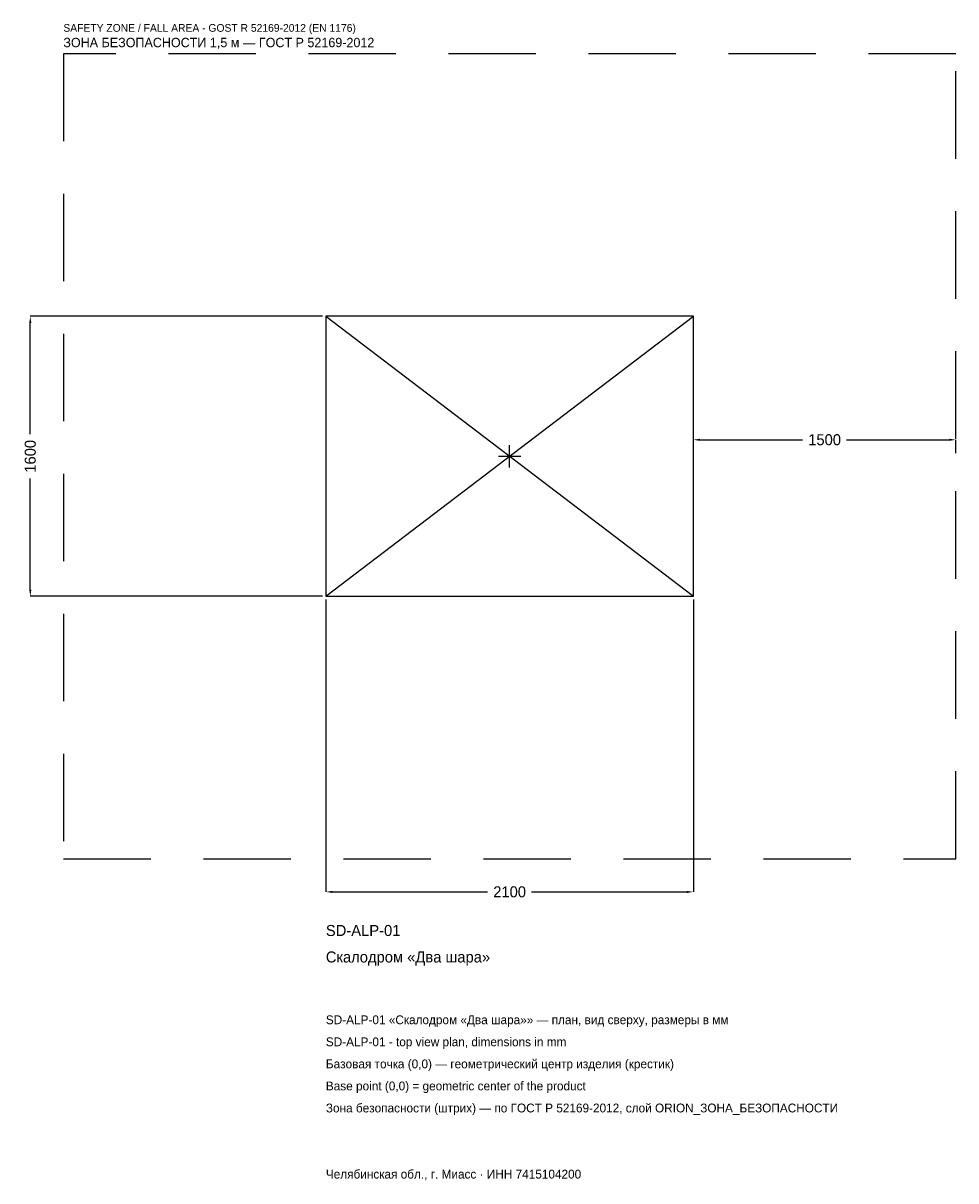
# Model space of a CAD drawing. Header units: metres. Extents: x -2780 to 2550, y -4140 to 2475.
import ezdxf

# ---------------------------------------------------------------- set-up
doc = ezdxf.new("R2010")
doc.units = ezdxf.units.M
doc.linetypes.add('DASHED', pattern=[800, 500, -300])
for name, color, linetype in [('ЗСК_ДАННЫЕ', 3, 'Continuous'), ('ЗСК_ЗОНА_БЕЗОПАСНОСТИ', 1, 'Continuous'), ('ЗСК_КОНТУР', 7, 'Continuous'), ('ЗСК_РАЗМЕРЫ', 8, 'Continuous')]:
    doc.layers.add(name, color=color, linetype=linetype)
doc.dimstyles.new('ORION', dxfattribs={"dimtxt": 63, "dimasz": 37.8, "dimexe": 1.25, "dimexo": 18.9, "dimtad": 1, "dimdec": 0, "dimcen": 2.5, "dimazin": 3, "dimtfac": 1, "dimtmove": 0, "dimatfit": 3})

# ---------------------------------------------------------------- blocks, each defined once
blk = doc.blocks.new('_CLOSEDFILLED')
at = {"color": 0, "linetype": 'BYBLOCK'}
blk.add_solid([(-1, 0.16), (0, 0), (-1, -0.16)], dxfattribs=at)
blk = doc.blocks.new('*D1')
for p, q in [((-1050, -818.9), (-1050, -2489)), ((1050, -818.9), (1050, -2489)), ((-1012.2, -2489), (-126, -2489)), ((126, -2489), (1012.2, -2489))]:
    blk.add_line(p, q)
at = {"layer": 'Defpoints'}
for p in [(-1050, -800), (1050, -800), (-1050, -2489)]:
    blk.add_point(p, dxfattribs=at)
at = {"layer": 'ЗСК_РАЗМЕРЫ', "xscale": 37.8, "yscale": 37.8, "rotation": 180}
blk.add_blockref('_CLOSEDFILLED', (-1050, -2489), dxfattribs=at)
at = {"layer": 'ЗСК_РАЗМЕРЫ', "xscale": 37.8, "yscale": 37.8}
blk.add_blockref('_CLOSEDFILLED', (1050, -2489), dxfattribs=at)
at = {"layer": 'ЗСК_РАЗМЕРЫ', "insert": (0, -2489), "char_height": 63, "attachment_point": 5}
blk.add_mtext('2100', dxfattribs=at)
blk = doc.blocks.new('*D2')
for p, q in [((-1068.9, 800), (-2739, 800)), ((-2739, 126), (-2739, 762.2)), ((-2739, -762.2), (-2739, -126)), ((-1068.9, -800), (-2739, -800))]:
    blk.add_line(p, q)
at = {"layer": 'Defpoints'}
for p in [(-1050, 800), (-2739, -800), (-1050, -800)]:
    blk.add_point(p, dxfattribs=at)
at = {"layer": 'ЗСК_РАЗМЕРЫ', "xscale": 37.8, "yscale": 37.8}
for p, rotation in [((-2739, 800), 90), ((-2739, -800), 270)]:
    blk.add_blockref('_CLOSEDFILLED', p, dxfattribs=dict(at, rotation=rotation))
at = {"layer": 'ЗСК_РАЗМЕРЫ', "insert": (-2739, 0), "char_height": 63, "attachment_point": 5, "rotation": 90}
blk.add_mtext('1600', dxfattribs=at)
blk = doc.blocks.new('*D3')
for p, q in [((1050, 18.9), (1050, 94.5)), ((1087.8, 94.5), (1674, 94.5)), ((1926, 94.5), (2512.2, 94.5)), ((2550, 18.9), (2550, 94.5))]:
    blk.add_line(p, q)
at = {"layer": 'Defpoints'}
for p in [(1050, 94.5), (1050, 0), (2550, 0)]:
    blk.add_point(p, dxfattribs=at)
at = {"layer": 'ЗСК_РАЗМЕРЫ', "xscale": 37.8, "yscale": 37.8, "rotation": 180}
blk.add_blockref('_CLOSEDFILLED', (1050, 94.5), dxfattribs=at)
at = {"layer": 'ЗСК_РАЗМЕРЫ', "xscale": 37.8, "yscale": 37.8}
blk.add_blockref('_CLOSEDFILLED', (2550, 94.5), dxfattribs=at)
at = {"layer": 'ЗСК_РАЗМЕРЫ', "insert": (1800, 94.5), "char_height": 63, "attachment_point": 5}
blk.add_mtext('1500', dxfattribs=at)
blk = doc.blocks.new('ОРИОН SD-ALP-01 Скалодром Два шара')
at = {"layer": 'ЗСК_ЗОНА_БЕЗОПАСНОСТИ', "linetype": 'DASHED'}
blk.add_lwpolyline([(-2550, -2300), (2550, -2300), (2550, 2300), (-2550, 2300)], close=True, dxfattribs=at)
at = {"layer": 'ЗСК_КОНТУР'}
for p, q in [((-1050, -800), (1050, 800)), ((-1050, 800), (1050, -800))]:
    blk.add_line(p, q, dxfattribs=at)
blk.add_lwpolyline([(-1050, -800), (1050, -800), (1050, 800), (-1050, 800)], close=True, dxfattribs=at)
at = {"layer": 'ЗСК_РАЗМЕРЫ'}
for p, q in [((-64, 0), (64, 0)), ((0, -64), (0, 64))]:
    blk.add_line(p, q, dxfattribs=at)
at = {"layer": 'ЗСК_ДАННЫЕ'}
for tag, p in [('АРТИКУЛ', (-1050, -2741)), ('НАИМЕНОВАНИЕ', (-1050, -2892.2))]:
    blk.add_attdef(tag, p, '', height=63, dxfattribs=at)
at = {"layer": 'ЗСК_ДАННЫЕ', "flags": 1}
for tag, p in [('ПРОИЗВОДИТЕЛЬ', (-1050, -3043.4)), ('ТЕЛЕФОН', (-1050, -3194.6)), ('САЙТ', (-1050, -3497)), ('АДРЕС', (-1050, -3648.2)), ('РЕКВИЗИТЫ', (-1050, -3799.4)), ('ГАБАРИТЫ', (-1050, -3950.6)), ('ЗОНА_БЕЗОПАСНОСТИ', (-1050, -4101.8))]:
    blk.add_attdef(tag, p, '', height=63, dxfattribs=at)
at = {"layer": 'ЗСК_ЗОНА_БЕЗОПАСНОСТИ', "color": 1}
for s, height, p in [('SAFETY ZONE / FALL AREA - GOST R 52169-2012 (EN 1176)', 44.1, (-2550, 2426)), ('ЗОНА БЕЗОПАСНОСТИ 1,5 м — ГОСТ Р 52169-2012', 53.55, (-2550, 2337.8))]:
    blk.add_text(s, height=height, dxfattribs=at).set_placement(p)
at = {"layer": 'ЗСК_РАЗМЕРЫ'}
dim = blk.add_linear_dim(base=(-2739, -800), p1=(-1050, -800), p2=(-1050, 800), angle=90, dimstyle='ORION', dxfattribs=at)
dim.commit()
dim.dimension.update_dxf_attribs({"geometry": '*D2', "text_midpoint": (-2739, 0)})
for base, p1, p2, picture, middle in [((1050, 94.5), (1050, 0), (2550, 0), '*D3', (1800, 94.5)), ((-1050, -2489), (-1050, -800), (1050, -800), '*D1', (0, -2489))]:
    dim = blk.add_linear_dim(base=base, p1=p1, p2=p2, dimstyle='ORION', dxfattribs=at)
    dim.commit()
    dim.dimension.update_dxf_attribs({"geometry": picture, "text_midpoint": middle})

msp = doc.modelspace()

# ---------------------------------------------------------------- block references
msp.add_blockref('ОРИОН SD-ALP-01 Скалодром Два шара', (0, 0)).add_auto_attribs({'АРТИКУЛ': 'SD-ALP-01', 'НАИМЕНОВАНИЕ': 'Скалодром «Два шара»'})

# ---------------------------------------------------------------- texts
at = {"layer": 'ЗСК_ДАННЫЕ', "color": 3}
for s, p in [('SD-ALP-01 «Скалодром «Два шара»» — план, вид сверху, размеры в мм', (-1050, -3245)), ('SD-ALP-01 - top view plan, dimensions in mm', (-1050, -3371)), ('Челябинская обл., г. Миасс · ИНН 7415104200', (-1050, -4127))]:
    msp.add_text(s, height=50.4, dxfattribs=at).set_placement(p)
at = {"layer": 'ЗСК_ДАННЫЕ', "color": 7}
for s, p in [('Базовая точка (0,0) — геометрический центр изделия (крестик)', (-1050, -3497)), ('Base point (0,0) = geometric center of the product', (-1050, -3623))]:
    msp.add_text(s, height=50.4, dxfattribs=at).set_placement(p)
at = {"layer": 'ЗСК_ДАННЫЕ', "color": 1}
msp.add_text('Зона безопасности (штрих) — по ГОСТ Р 52169-2012, слой ORION_ЗОНА_БЕЗОПАСНОСТИ', height=50.4, dxfattribs=at).set_placement((-1050, -3749))

doc.saveas('drawing.dxf')
